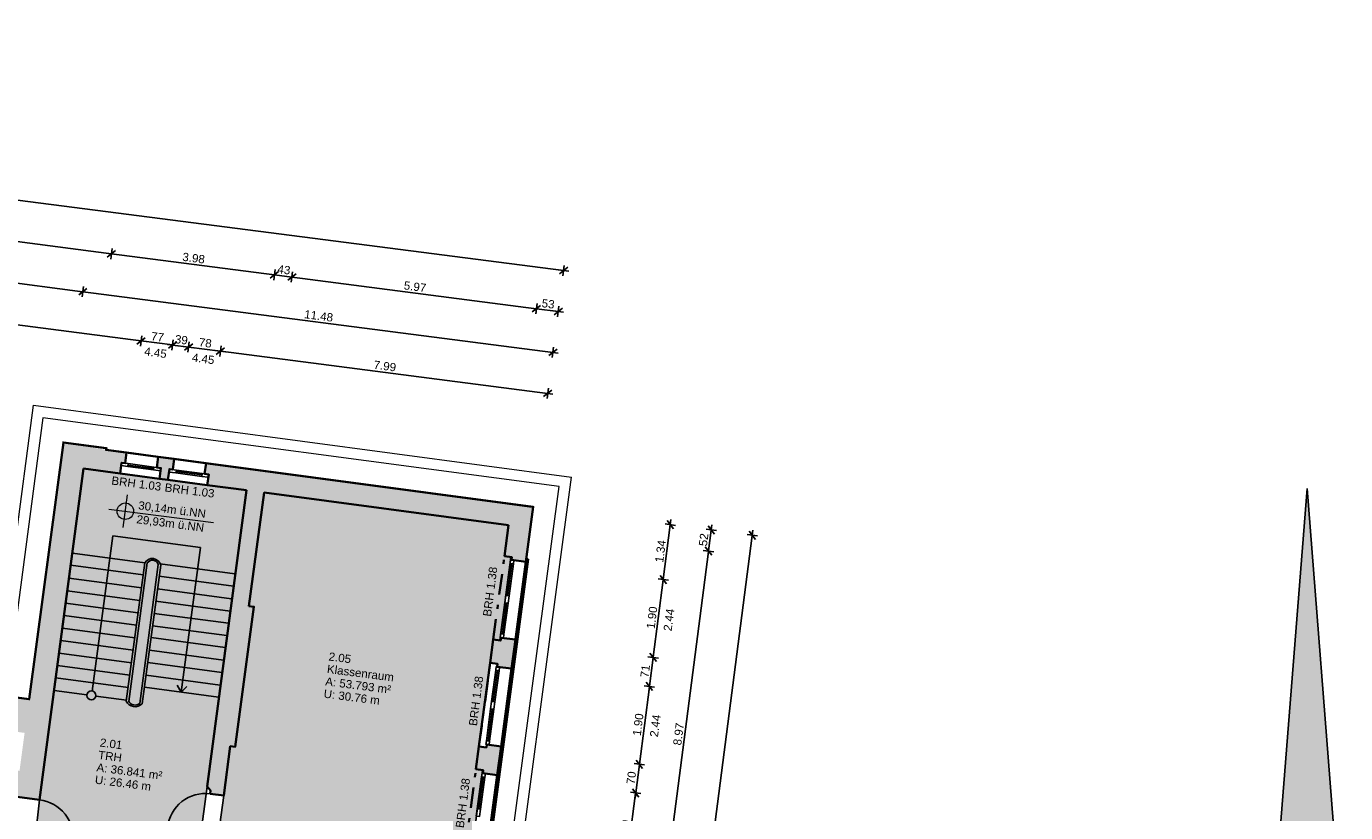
# Model space of a CAD drawing. Header units: metres. Extents: x 344110.3 to 344188.7, y 5709484.5 to 5709544.9.
# Tile 14 of 14: x 344153.2 to 344185.2, y 5709525.9 to 5709544.9. Entities that reach past the tile are written whole.
import ezdxf
from ezdxf.enums import TextEntityAlignment as Align

# ---------------------------------------------------------------- set-up
doc = ezdxf.new("R2010")
doc.units = ezdxf.units.M
doc.linetypes.add('AUSGEZOGEN', pattern=[0])
doc.linetypes.add('DASHDOT', pattern=[1, 0.5, -0.25, 0, -0.25])
doc.layers.add('Bemassung', color=7, linetype='Continuous')
doc.layers.add('Polygonflächen', color=7, linetype='Continuous')
doc.layers.add('BGF', color=2, linetype='Continuous', plot=False)
for name, color, linetype, lineweight in [('Dach', 6, 'AUSGEZOGEN', 13), ('Fenster', 7, 'AUSGEZOGEN', 25), ('Geländer', 7, 'Continuous', 25), ('Nordpfeil', 7, 'Continuous', 25), ('Schraffur', 8, 'Continuous', 25), ('Text', 7, 'Continuous', 13), ('Treppe', 7, 'AUSGEZOGEN', 25), ('Türen', 7, 'AUSGEZOGEN', 25), ('Wand', 7, 'AUSGEZOGEN', 35)]:
    doc.layers.add(name, color=color, linetype=linetype, lineweight=lineweight)
doc.styles.get("Standard").update_dxf_attribs({"font": 'arial.ttf'})
doc.dimstyles.new('1', dxfattribs={"dimtxt": 0.2, "dimasz": 0.005, "dimexe": 0.08, "dimexo": 0, "dimgap": 0.05, "dimtad": 3, "dimzin": 3, "dimdsep": 46, "dimtxsty": 'Standard', "dimblk": '1000hands_BEMPFEIL', "dimcen": 1, "dimdle": 0.08, "dimse1": 1, "dimse2": 1, "dimclre": 256, "dimazin": 2, "dimtfac": 1, "dimtix": 1, "dimtmove": 2, "dimatfit": 3, "dimldrblk": '1000hands_BEMPFEIL', "dimfxl": 1, "dimtolj": 1, "dimtzin": 0, "dimarcsym": 0})
doc.dimstyles.new('Copy of 1', dxfattribs={"dimtxt": 0.2, "dimasz": 0.005, "dimexe": 0.08, "dimexo": 0, "dimgap": 0.05, "dimtad": 3, "dimdec": 0, "dimlfac": 100, "dimzin": 3, "dimdsep": 46, "dimtxsty": 'Standard', "dimblk": '1000hands_BEMPFEIL', "dimcen": 1, "dimdle": 0.08, "dimse1": 1, "dimse2": 1, "dimclre": 256, "dimazin": 2, "dimtfac": 1, "dimtdec": 0, "dimtix": 1, "dimtmove": 2, "dimatfit": 3, "dimldrblk": '1000hands_BEMPFEIL', "dimfxl": 1, "dimtolj": 1, "dimtzin": 0, "dimarcsym": 0})

# ---------------------------------------------------------------- blocks, each defined once
blk = doc.blocks.new('1000hands_BEMPFEIL')
at = {"color": 0}
for p, q in [((-25.4, 0), (25.4, 0)), ((-18, -18), (18, 18)), ((0, -25.4), (0, 25.4))]:
    blk.add_line(p, q, dxfattribs=at)
blk = doc.blocks.new('*D3')
at = {"layer": 'Bemassung', "color": 0, "lineweight": -2, "transparency": 16777216}
blk.add_line((344155.977, 5709537.319), (344121.019, 5709541.831), dxfattribs=at)
at = {"layer": 'Defpoints', "color": 0, "transparency": 16777216}
for p in [(344121.014, 5709541.831), (344120.721, 5709539.562, 0.002), (344155.633, 5709534.614, 0.002)]:
    blk.add_point(p, dxfattribs=at)
at = {"layer": 'Bemassung', "color": 0, "lineweight": -2, "transparency": 16777216, "xscale": 0.005, "yscale": 0.005, "zscale": 0.005}
for p, rotation in [((344121.014, 5709541.831), 172.6453569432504), ((344155.982, 5709537.318), 352.6453569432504)]:
    blk.add_blockref('1000hands_BEMPFEIL', p, dxfattribs=dict(at, rotation=rotation))
at = {"layer": 'Bemassung', "color": 0, "transparency": 16777216, "insert": (344138.518, 5709539.726), "char_height": 0.2, "attachment_point": 5, "rotation": 352.6454}
blk.add_mtext('\\A1;35.26', dxfattribs=at)
blk = doc.blocks.new('*D17')
at = {"layer": 'Bemassung', "color": 0, "lineweight": -2, "transparency": 16777216}
blk.add_line((344155.987, 5709537.317), (344156.741, 5709537.22), dxfattribs=at)
at = {"layer": 'Defpoints', "color": 0, "transparency": 16777216}
for p in [(344156.746, 5709537.219), (344155.633, 5709534.614, 0.002), (344156.397, 5709534.512, 0.002)]:
    blk.add_point(p, dxfattribs=at)
at = {"layer": 'Bemassung', "color": 0, "lineweight": -2, "transparency": 16777216, "xscale": 0.005, "yscale": 0.005, "zscale": 0.005}
for p, rotation in [((344155.982, 5709537.318), 172.6453569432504), ((344156.746, 5709537.219), 352.6453569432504)]:
    blk.add_blockref('1000hands_BEMPFEIL', p, dxfattribs=dict(at, rotation=rotation))
at = {"layer": 'Bemassung', "color": 0, "transparency": 16777216, "insert": (344156.383, 5709537.417), "char_height": 0.2, "attachment_point": 5, "rotation": 352.6454}
blk.add_mtext('\\A1;77', dxfattribs=at)
blk = doc.blocks.new('*D18')
at = {"layer": 'Bemassung', "color": 0, "lineweight": -2, "transparency": 16777216}
blk.add_line((344156.751, 5709537.219), (344157.128, 5709537.17), dxfattribs=at)
at = {"layer": 'Defpoints', "color": 0, "transparency": 16777216}
for p in [(344157.133, 5709537.169), (344156.397, 5709534.512, 0.002), (344156.783, 5709534.461, 0.002)]:
    blk.add_point(p, dxfattribs=at)
at = {"layer": 'Bemassung', "color": 0, "lineweight": -2, "transparency": 16777216, "xscale": 0.005, "yscale": 0.005, "zscale": 0.005}
for p, rotation in [((344156.746, 5709537.219), 172.6453569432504), ((344157.133, 5709537.169), 352.6453569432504)]:
    blk.add_blockref('1000hands_BEMPFEIL', p, dxfattribs=dict(at, rotation=rotation))
at = {"layer": 'Bemassung', "color": 0, "transparency": 16777216, "insert": (344156.959, 5709537.345), "char_height": 0.2, "attachment_point": 5, "rotation": 352.6454}
blk.add_mtext('\\A1;39', dxfattribs=at)
blk = doc.blocks.new('*D19')
at = {"layer": 'Bemassung', "color": 0, "lineweight": -2, "transparency": 16777216}
blk.add_line((344157.138, 5709537.169), (344157.901, 5709537.07), dxfattribs=at)
at = {"layer": 'Defpoints', "color": 0, "transparency": 16777216}
for p in [(344157.906, 5709537.07), (344156.783, 5709534.461, 0.002), (344157.556, 5709534.357, 0.002)]:
    blk.add_point(p, dxfattribs=at)
at = {"layer": 'Bemassung', "color": 0, "lineweight": -2, "transparency": 16777216, "xscale": 0.005, "yscale": 0.005, "zscale": 0.005}
for p, rotation in [((344157.133, 5709537.169), 172.6453569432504), ((344157.906, 5709537.07), 352.6453569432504)]:
    blk.add_blockref('1000hands_BEMPFEIL', p, dxfattribs=dict(at, rotation=rotation))
at = {"layer": 'Bemassung', "color": 0, "transparency": 16777216, "insert": (344157.539, 5709537.27), "char_height": 0.2, "attachment_point": 5, "rotation": 352.6454}
blk.add_mtext('\\A1;78', dxfattribs=at)
blk = doc.blocks.new('*D20')
at = {"layer": 'Bemassung', "color": 0, "lineweight": -2, "transparency": 16777216}
blk.add_line((344157.911, 5709537.069), (344165.825, 5709536.047), dxfattribs=at)
at = {"layer": 'Defpoints', "color": 0, "transparency": 16777216}
for p in [(344165.83, 5709536.047), (344157.556, 5709534.357, 0.002), (344165.476, 5709533.299, 0.002)]:
    blk.add_point(p, dxfattribs=at)
at = {"layer": 'Bemassung', "color": 0, "lineweight": -2, "transparency": 16777216, "xscale": 0.005, "yscale": 0.005, "zscale": 0.005}
for p, rotation in [((344157.906, 5709537.07), 172.6453569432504), ((344165.83, 5709536.047), 352.6453569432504)]:
    blk.add_blockref('1000hands_BEMPFEIL', p, dxfattribs=dict(at, rotation=rotation))
at = {"layer": 'Bemassung', "color": 0, "transparency": 16777216, "insert": (344161.888, 5709536.709), "char_height": 0.2, "attachment_point": 5, "rotation": 352.6454}
blk.add_mtext('\\A1;7.99', dxfattribs=at)
blk = doc.blocks.new('*D21')
at = {"layer": 'Bemassung', "color": 0, "lineweight": -2, "transparency": 16777216}
blk.add_line((344133.524, 5709541.225), (344154.568, 5709538.509), dxfattribs=at)
at = {"layer": 'Defpoints', "color": 0, "transparency": 16777216}
for p in [(344154.573, 5709538.508), (344133.091, 5709537.909, 0.002), (344154.102, 5709534.859, 0.002)]:
    blk.add_point(p, dxfattribs=at)
at = {"layer": 'Bemassung', "color": 0, "lineweight": -2, "transparency": 16777216, "xscale": 0.005, "yscale": 0.005, "zscale": 0.005}
for p, rotation in [((344133.519, 5709541.226), 172.6453569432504), ((344154.573, 5709538.508), 352.6453569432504)]:
    blk.add_blockref('1000hands_BEMPFEIL', p, dxfattribs=dict(at, rotation=rotation))
at = {"layer": 'Bemassung', "color": 0, "transparency": 16777216, "insert": (344144.066, 5709540.018), "char_height": 0.2, "attachment_point": 5, "rotation": 352.6454}
blk.add_mtext('\\A1;21.23', dxfattribs=at)
blk = doc.blocks.new('*D22')
at = {"layer": 'Bemassung', "color": 0, "lineweight": -2, "transparency": 16777216}
blk.add_line((344154.578, 5709538.507), (344165.954, 5709537.039), dxfattribs=at)
at = {"layer": 'Defpoints', "color": 0, "transparency": 16777216}
for p in [(344165.958, 5709537.039), (344154.102, 5709534.859, 0.002), (344165.476, 5709533.299, 0.002)]:
    blk.add_point(p, dxfattribs=at)
at = {"layer": 'Bemassung', "color": 0, "lineweight": -2, "transparency": 16777216, "xscale": 0.005, "yscale": 0.005, "zscale": 0.005}
for p, rotation in [((344154.573, 5709538.508), 172.6453569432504), ((344165.958, 5709537.039), 352.6453569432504)]:
    blk.add_blockref('1000hands_BEMPFEIL', p, dxfattribs=dict(at, rotation=rotation))
at = {"layer": 'Bemassung', "color": 0, "transparency": 16777216, "insert": (344160.285, 5709537.924), "char_height": 0.2, "attachment_point": 5, "rotation": 352.6454}
blk.add_mtext('\\A1;11.48', dxfattribs=at)
blk = doc.blocks.new('*D24')
at = {"layer": 'Bemassung', "color": 0, "lineweight": -2, "transparency": 16777216}
blk.add_line((344132.676, 5709542.343), (344155.259, 5709539.428), dxfattribs=at)
at = {"layer": 'Defpoints', "color": 0, "transparency": 16777216}
for p in [(344155.264, 5709539.427), (344131.983, 5709537.015, 0.002), (344154.593, 5709534.229, 0.002)]:
    blk.add_point(p, dxfattribs=at)
at = {"layer": 'Bemassung', "color": 0, "lineweight": -2, "transparency": 16777216, "xscale": 0.005, "yscale": 0.005, "zscale": 0.005}
for p, rotation in [((344132.671, 5709542.343), 172.6453569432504), ((344155.264, 5709539.427), 352.6453569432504)]:
    blk.add_blockref('1000hands_BEMPFEIL', p, dxfattribs=dict(at, rotation=rotation))
at = {"layer": 'Bemassung', "color": 0, "transparency": 16777216, "insert": (344143.987, 5709541.036), "char_height": 0.2, "attachment_point": 5, "rotation": 352.6454}
blk.add_mtext('\\A1;22.78', dxfattribs=at)
blk = doc.blocks.new('*D25')
at = {"layer": 'Bemassung', "color": 0, "lineweight": -2, "transparency": 16777216}
blk.add_line((344155.269, 5709539.427), (344159.206, 5709538.918), dxfattribs=at)
at = {"layer": 'Defpoints', "color": 0, "transparency": 16777216}
for p in [(344159.211, 5709538.918), (344154.593, 5709534.229, 0.002), (344158.538, 5709533.702, 0.002)]:
    blk.add_point(p, dxfattribs=at)
at = {"layer": 'Bemassung', "color": 0, "lineweight": -2, "transparency": 16777216, "xscale": 0.005, "yscale": 0.005, "zscale": 0.005}
for p, rotation in [((344155.264, 5709539.427), 172.6453569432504), ((344159.211, 5709538.918), 352.6453569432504)]:
    blk.add_blockref('1000hands_BEMPFEIL', p, dxfattribs=dict(at, rotation=rotation))
at = {"layer": 'Bemassung', "color": 0, "transparency": 16777216, "insert": (344157.257, 5709539.323), "char_height": 0.2, "attachment_point": 5, "rotation": 352.6454}
blk.add_mtext('\\A1;3.98', dxfattribs=at)
blk = doc.blocks.new('*D26')
at = {"layer": 'Bemassung', "color": 0, "lineweight": -2, "transparency": 16777216}
blk.add_line((344159.216, 5709538.917), (344159.633, 5709538.863), dxfattribs=at)
at = {"layer": 'Defpoints', "color": 0, "transparency": 16777216}
for p in [(344159.638, 5709538.863), (344158.538, 5709533.702, 0.002), (344158.964, 5709533.645, 0.002)]:
    blk.add_point(p, dxfattribs=at)
at = {"layer": 'Bemassung', "color": 0, "lineweight": -2, "transparency": 16777216, "xscale": 0.005, "yscale": 0.005, "zscale": 0.005}
for p, rotation in [((344159.211, 5709538.918), 172.6453569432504), ((344159.638, 5709538.863), 352.6453569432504)]:
    blk.add_blockref('1000hands_BEMPFEIL', p, dxfattribs=dict(at, rotation=rotation))
at = {"layer": 'Bemassung', "color": 0, "transparency": 16777216, "insert": (344159.444, 5709539.041), "char_height": 0.2, "attachment_point": 5, "rotation": 352.6454}
blk.add_mtext('\\A1;43', dxfattribs=at)
blk = doc.blocks.new('*D27')
at = {"layer": 'Bemassung', "color": 0, "lineweight": -2, "transparency": 16777216}
blk.add_line((344159.643, 5709538.862), (344165.554, 5709538.099), dxfattribs=at)
at = {"layer": 'Defpoints', "color": 0, "transparency": 16777216}
for p in [(344165.559, 5709538.098), (344158.964, 5709533.645, 0.002), (344164.882, 5709532.854, 0.002)]:
    blk.add_point(p, dxfattribs=at)
at = {"layer": 'Bemassung', "color": 0, "lineweight": -2, "transparency": 16777216, "xscale": 0.005, "yscale": 0.005, "zscale": 0.005}
for p, rotation in [((344159.638, 5709538.863), 172.6453569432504), ((344165.559, 5709538.098), 352.6453569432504)]:
    blk.add_blockref('1000hands_BEMPFEIL', p, dxfattribs=dict(at, rotation=rotation))
at = {"layer": 'Bemassung', "color": 0, "transparency": 16777216, "insert": (344162.618, 5709538.631), "char_height": 0.2, "attachment_point": 5, "rotation": 352.6454}
blk.add_mtext('\\A1;5.97', dxfattribs=at)
blk = doc.blocks.new('*D28')
at = {"layer": 'Bemassung', "color": 0, "lineweight": -2, "transparency": 16777216}
blk.add_line((344165.563, 5709538.098), (344166.082, 5709538.031), dxfattribs=at)
at = {"layer": 'Defpoints', "color": 0, "transparency": 16777216}
for p in [(344166.086, 5709538.03), (344165.476, 5709533.299, 0.002), (344164.882, 5709532.854, 0.002)]:
    blk.add_point(p, dxfattribs=at)
at = {"layer": 'Bemassung', "color": 0, "lineweight": -2, "transparency": 16777216, "xscale": 0.005, "yscale": 0.005, "zscale": 0.005}
for p, rotation in [((344165.559, 5709538.098), 172.6453569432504), ((344166.086, 5709538.03), 352.6453569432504)]:
    blk.add_blockref('1000hands_BEMPFEIL', p, dxfattribs=dict(at, rotation=rotation))
at = {"layer": 'Bemassung', "color": 0, "transparency": 16777216, "insert": (344165.842, 5709538.215), "char_height": 0.2, "attachment_point": 5, "rotation": 352.6454}
blk.add_mtext('\\A1;53', dxfattribs=at)
blk = doc.blocks.new('*D6')
at = {"layer": 'Bemassung', "color": 0, "lineweight": -2, "transparency": 16777216}
blk.add_line((344121.403, 5709544.806), (344166.21, 5709539.023), dxfattribs=at)
at = {"layer": 'Defpoints', "color": 0, "transparency": 16777216}
for p in [(344120.721, 5709539.562, 0.002), (344166.214, 5709539.022), (344165.476, 5709533.299, 0.002)]:
    blk.add_point(p, dxfattribs=at)
at = {"layer": 'Bemassung', "color": 0, "lineweight": -2, "transparency": 16777216, "xscale": 0.005, "yscale": 0.005, "zscale": 0.005}
for p, rotation in [((344121.398, 5709544.807), 172.6453569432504), ((344166.214, 5709539.022), 352.6453569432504)]:
    blk.add_blockref('1000hands_BEMPFEIL', p, dxfattribs=dict(at, rotation=rotation))
at = {"layer": 'Bemassung', "color": 0, "transparency": 16777216, "insert": (344143.826, 5709542.065), "char_height": 0.2, "attachment_point": 5, "rotation": 352.6454}
blk.add_mtext('\\A1;45.19', dxfattribs=at)
blk = doc.blocks.new('*D43')
at = {"layer": 'Bemassung', "color": 0, "lineweight": -2, "transparency": 16777216}
blk.add_line((344167.719, 5709524.495), (344167.96, 5709526.369), dxfattribs=at)
at = {"layer": 'Defpoints', "color": 0, "transparency": 16777216}
for p in [(344164.608, 5709526.807, 0.002), (344167.961, 5709526.374), (344164.357, 5709524.924, 0.002)]:
    blk.add_point(p, dxfattribs=at)
at = {"layer": 'Bemassung', "color": 0, "lineweight": -2, "transparency": 16777216, "xscale": 0.005, "yscale": 0.005, "zscale": 0.005}
for p, rotation in [((344167.961, 5709526.374), 82.6453569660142), ((344167.718, 5709524.49), 262.6453569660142)]:
    blk.add_blockref('1000hands_BEMPFEIL', p, dxfattribs=dict(at, rotation=rotation))
at = {"layer": 'Bemassung', "color": 0, "transparency": 16777216, "insert": (344167.689, 5709525.451), "char_height": 0.2, "attachment_point": 5, "rotation": 82.6454}
blk.add_mtext('\\A1;1.90', dxfattribs=at)
blk = doc.blocks.new('*D44')
at = {"layer": 'Bemassung', "color": 0, "lineweight": -2, "transparency": 16777216}
blk.add_line((344167.962, 5709526.379), (344168.05, 5709527.063), dxfattribs=at)
at = {"layer": 'Defpoints', "color": 0, "transparency": 16777216}
for p in [(344164.701, 5709527.501, 0.002), (344168.051, 5709527.068), (344164.608, 5709526.807, 0.002)]:
    blk.add_point(p, dxfattribs=at)
at = {"layer": 'Bemassung', "color": 0, "lineweight": -2, "transparency": 16777216, "xscale": 0.005, "yscale": 0.005, "zscale": 0.005}
for p, rotation in [((344168.051, 5709527.068), 82.6453569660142), ((344167.961, 5709526.374), 262.6453569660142)]:
    blk.add_blockref('1000hands_BEMPFEIL', p, dxfattribs=dict(at, rotation=rotation))
at = {"layer": 'Bemassung', "color": 0, "transparency": 16777216, "insert": (344167.855, 5709526.741), "char_height": 0.2, "attachment_point": 5, "rotation": 82.6454}
blk.add_mtext('\\A1;70', dxfattribs=at)
blk = doc.blocks.new('*D45')
at = {"layer": 'Bemassung', "color": 0, "lineweight": -2, "transparency": 16777216}
blk.add_line((344168.051, 5709527.073), (344168.293, 5709528.948), dxfattribs=at)
at = {"layer": 'Defpoints', "color": 0, "transparency": 16777216}
for p in [(344164.953, 5709529.384, 0.002), (344168.294, 5709528.953), (344164.701, 5709527.501, 0.002)]:
    blk.add_point(p, dxfattribs=at)
at = {"layer": 'Bemassung', "color": 0, "lineweight": -2, "transparency": 16777216, "xscale": 0.005, "yscale": 0.005, "zscale": 0.005}
for p, rotation in [((344168.294, 5709528.953), 82.6453569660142), ((344168.051, 5709527.068), 262.6453569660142)]:
    blk.add_blockref('1000hands_BEMPFEIL', p, dxfattribs=dict(at, rotation=rotation))
at = {"layer": 'Bemassung', "color": 0, "transparency": 16777216, "insert": (344168.021, 5709528.03), "char_height": 0.2, "attachment_point": 5, "rotation": 82.6454}
blk.add_mtext('\\A1;1.90', dxfattribs=at)
blk = doc.blocks.new('*D46')
at = {"layer": 'Bemassung', "color": 0, "lineweight": -2, "transparency": 16777216}
blk.add_line((344168.295, 5709528.958), (344168.384, 5709529.652), dxfattribs=at)
at = {"layer": 'Defpoints', "color": 0, "transparency": 16777216}
for p in [(344165.047, 5709530.088, 0.002), (344168.385, 5709529.657), (344164.953, 5709529.384, 0.002)]:
    blk.add_point(p, dxfattribs=at)
at = {"layer": 'Bemassung', "color": 0, "lineweight": -2, "transparency": 16777216, "xscale": 0.005, "yscale": 0.005, "zscale": 0.005}
for p, rotation in [((344168.385, 5709529.657), 82.6453569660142), ((344168.294, 5709528.953), 262.6453569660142)]:
    blk.add_blockref('1000hands_BEMPFEIL', p, dxfattribs=dict(at, rotation=rotation))
at = {"layer": 'Bemassung', "color": 0, "transparency": 16777216, "insert": (344168.19, 5709529.324), "char_height": 0.2, "attachment_point": 5, "rotation": 82.6454}
blk.add_mtext('\\A1;71', dxfattribs=at)
blk = doc.blocks.new('*D47')
at = {"layer": 'Bemassung', "color": 0, "lineweight": -2, "transparency": 16777216}
blk.add_line((344168.385, 5709529.662), (344168.627, 5709531.536), dxfattribs=at)
at = {"layer": 'Defpoints', "color": 0, "transparency": 16777216}
for p in [(344165.298, 5709531.971, 0.002), (344168.628, 5709531.541), (344165.047, 5709530.088, 0.002)]:
    blk.add_point(p, dxfattribs=at)
at = {"layer": 'Bemassung', "color": 0, "lineweight": -2, "transparency": 16777216, "xscale": 0.005, "yscale": 0.005, "zscale": 0.005}
for p, rotation in [((344168.628, 5709531.541), 82.6453569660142), ((344168.385, 5709529.657), 262.6453569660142)]:
    blk.add_blockref('1000hands_BEMPFEIL', p, dxfattribs=dict(at, rotation=rotation))
at = {"layer": 'Bemassung', "color": 0, "transparency": 16777216, "insert": (344168.356, 5709530.619), "char_height": 0.2, "attachment_point": 5, "rotation": 82.6454}
blk.add_mtext('\\A1;1.90', dxfattribs=at)
blk = doc.blocks.new('*D48')
at = {"layer": 'Bemassung', "color": 0, "lineweight": -2, "transparency": 16777216}
blk.add_line((344168.629, 5709531.546), (344168.799, 5709532.865), dxfattribs=at)
at = {"layer": 'Defpoints', "color": 0, "transparency": 16777216}
for p in [(344165.476, 5709533.299, 0.002), (344168.8, 5709532.87), (344165.298, 5709531.971, 0.002)]:
    blk.add_point(p, dxfattribs=at)
at = {"layer": 'Bemassung', "color": 0, "lineweight": -2, "transparency": 16777216, "xscale": 0.005, "yscale": 0.005, "zscale": 0.005}
for p, rotation in [((344168.8, 5709532.87), 82.6453569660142), ((344168.628, 5709531.541), 262.6453569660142)]:
    blk.add_blockref('1000hands_BEMPFEIL', p, dxfattribs=dict(at, rotation=rotation))
at = {"layer": 'Bemassung', "color": 0, "transparency": 16777216, "insert": (344168.563, 5709532.225), "char_height": 0.2, "attachment_point": 5, "rotation": 82.6454}
blk.add_mtext('\\A1;1.34', dxfattribs=at)
blk = doc.blocks.new('*D51')
at = {"layer": 'Bemassung', "color": 0, "lineweight": -2, "transparency": 16777216}
blk.add_line((344168.578, 5709523.338), (344169.724, 5709532.224), dxfattribs=at)
at = {"layer": 'Defpoints', "color": 0, "transparency": 16777216}
for p in [(344164.882, 5709532.854, 0.002), (344169.725, 5709532.229), (344163.694, 5709523.963, 0.002)]:
    blk.add_point(p, dxfattribs=at)
at = {"layer": 'Bemassung', "color": 0, "lineweight": -2, "transparency": 16777216, "xscale": 0.005, "yscale": 0.005, "zscale": 0.005}
for p, rotation in [((344169.725, 5709532.229), 82.6453569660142), ((344168.577, 5709523.333), 262.6453569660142)]:
    blk.add_blockref('1000hands_BEMPFEIL', p, dxfattribs=dict(at, rotation=rotation))
at = {"layer": 'Bemassung', "color": 0, "transparency": 16777216, "insert": (344169, 5709527.8), "char_height": 0.2, "attachment_point": 5, "rotation": 82.6454}
blk.add_mtext('\\A1;8.97', dxfattribs=at)
blk = doc.blocks.new('*D52')
at = {"layer": 'Bemassung', "color": 0, "lineweight": -2, "transparency": 16777216}
blk.add_line((344169.726, 5709532.234), (344169.791, 5709532.737), dxfattribs=at)
at = {"layer": 'Defpoints', "color": 0, "transparency": 16777216}
for p in [(344165.476, 5709533.299, 0.002), (344164.882, 5709532.854, 0.002), (344169.791, 5709532.742)]:
    blk.add_point(p, dxfattribs=at)
at = {"layer": 'Bemassung', "color": 0, "lineweight": -2, "transparency": 16777216, "xscale": 0.005, "yscale": 0.005, "zscale": 0.005}
for p, rotation in [((344169.791, 5709532.742), 82.6453569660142), ((344169.725, 5709532.229), 262.6453569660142)]:
    blk.add_blockref('1000hands_BEMPFEIL', p, dxfattribs=dict(at, rotation=rotation))
at = {"layer": 'Bemassung', "color": 0, "transparency": 16777216, "insert": (344169.607, 5709532.505), "char_height": 0.2, "attachment_point": 5, "rotation": 82.6454}
blk.add_mtext('\\A1;52', dxfattribs=at)
blk = doc.blocks.new('*D13')
at = {"layer": 'Bemassung', "color": 0, "lineweight": -2, "transparency": 16777216}
blk.add_line((344167.694, 5709508.678), (344170.782, 5709532.609), dxfattribs=at)
at = {"layer": 'Defpoints', "color": 0, "transparency": 16777216}
for p in [(344165.476, 5709533.299, 0.002), (344170.783, 5709532.614), (344162.279, 5709509.372, 0.002)]:
    blk.add_point(p, dxfattribs=at)
at = {"layer": 'Bemassung', "color": 0, "lineweight": -2, "transparency": 16777216, "xscale": 0.005, "yscale": 0.005, "zscale": 0.005}
for p, rotation in [((344170.783, 5709532.614), 82.6453569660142), ((344167.693, 5709508.673), 262.6453569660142)]:
    blk.add_blockref('1000hands_BEMPFEIL', p, dxfattribs=dict(at, rotation=rotation))
at = {"layer": 'Bemassung', "color": 0, "transparency": 16777216, "insert": (344169.089, 5709520.663), "char_height": 0.2, "attachment_point": 5, "rotation": 82.6454}
blk.add_mtext('\\A1;24.14', dxfattribs=at)

msp = doc.modelspace()

# ---------------------------------------------------------------- hatches: boundary and pattern name
at = {"layer": 'Nordpfeil', "linetype": 'AUSGEZOGEN', "true_color": 0x000000, "transparency": 33554687}
msp.add_hatch(color=18, dxfattribs=at).paths.add_polyline_path([(344184.218, 5709533.742), (344183.284, 5709521.818), (344183.607, 5709521.818), (344185.132, 5709519.447), (344185.132, 5709521.831), (344185.152, 5709521.832)])
at = {"layer": 'Polygonflächen'}
h = msp.add_hatch(color=254, dxfattribs=at)
h.dxf.hatch_style = 1
h.paths.add_polyline_path([(344158.538, 5709533.702), (344157.586, 5709533.829), (344156.635, 5709533.956), (344156.43, 5709533.983), (344155.479, 5709534.11), (344154.593, 5709534.229), (344153.522, 5709526.21), (344153.417, 5709525.276), (344153.386, 5709525.048), (344154.616, 5709524.884), (344156.102, 5709524.685), (344157.312, 5709524.523), (344157.411, 5709525.267), (344157.58, 5709526.535)])
h = msp.add_hatch(color=134, dxfattribs=at)
h.dxf.hatch_style = 1
h.paths.add_polyline_path([(344164.242, 5709526.856), (344164.251, 5709526.925), (344164.092, 5709526.947), (344164.166, 5709527.502), (344164.437, 5709529.524), (344164.512, 5709530.089), (344164.671, 5709530.067), (344164.68, 5709530.137), (344164.932, 5709532.02), (344164.941, 5709532.089), (344164.782, 5709532.111), (344164.882, 5709532.854), (344158.964, 5709533.645), (344158.597, 5709530.899), (344158.716, 5709530.883), (344158.263, 5709527.493), (344158.144, 5709527.509), (344157.984, 5709526.31), (344157.86, 5709525.378), (344157.776, 5709524.754), (344162.216, 5709524.161), (344163.157, 5709524.035), (344163.694, 5709523.963), (344163.822, 5709524.924), (344163.981, 5709524.903), (344163.99, 5709524.973)])
at = {"layer": 'Schraffur'}
h = msp.add_hatch(color=256, dxfattribs=at)
h.dxf.hatch_style = 1
h.paths.add_polyline_path([(344133.091, 5709537.909), (344120.721, 5709539.562), (344118.055, 5709519.613), (344130.425, 5709517.96), (344130.775, 5709520.577), (344151.868, 5709517.758), (344151.725, 5709516.694), (344152.062, 5709516.649), (344152.072, 5709516.719), (344152.3, 5709516.688), (344152.31, 5709516.766), (344152.421, 5709516.751), (344152.479, 5709517.183), (344152.368, 5709517.198), (344152.779, 5709520.276), (344152.898, 5709520.26), (344152.951, 5709520.657), (344152.673, 5709520.694), (344153.206, 5709524.682), (344154.567, 5709524.518), (344154.616, 5709524.884), (344153.386, 5709525.048), (344153.417, 5709525.276), (344152.614, 5709525.383), (344151.88, 5709519.891), (344148.421, 5709520.353), (344148.805, 5709523.229), (344148.726, 5709523.239), (344148.33, 5709520.275), (344150.076, 5709520.042), (344150.714, 5709519.957), (344151.868, 5709519.803), (344151.695, 5709518.504), (344140.038, 5709520.062), (344140.62, 5709524.413), (344140.253, 5709524.462), (344139.7, 5709520.319), (344130.004, 5709521.614), (344129.658, 5709519.022), (344119.113, 5709520.431), (344121.527, 5709538.494), (344131.983, 5709537.015), (344131.12, 5709530.555), (344140.899, 5709529.295), (344140.554, 5709526.712), (344139.929, 5709526.795), (344139.886, 5709526.474), (344139.527, 5709526.522), (344139.465, 5709526.06), (344139.825, 5709526.012), (344139.796, 5709525.794), (344140.42, 5709525.711), (344140.379, 5709525.404), (344140.746, 5709525.355), (344141.288, 5709529.415), (344149.406, 5709528.331), (344149.056, 5709525.707), (344148.838, 5709524.082), (344148.918, 5709524.071), (344149.135, 5709525.697), (344149.485, 5709528.32), (344153.163, 5709527.829), (344153.04, 5709526.91), (344152.822, 5709526.939), (344152.739, 5709526.315), (344153.522, 5709526.21), (344154.593, 5709534.229), (344155.479, 5709534.11), (344155.513, 5709534.368), (344155.599, 5709534.357), (344155.633, 5709534.614), (344155.138, 5709534.681), (344154.102, 5709534.859), (344153.272, 5709528.645), (344132.229, 5709531.456)])
h = msp.add_hatch(color=256, dxfattribs=at)
h.dxf.hatch_style = 1
h.paths.add_polyline_path([(344156.783, 5709534.461), (344156.397, 5709534.512), (344156.362, 5709534.255), (344156.465, 5709534.241), (344156.43, 5709533.983), (344156.635, 5709533.956), (344156.669, 5709534.214), (344156.749, 5709534.203)])
h = msp.add_hatch(color=256, dxfattribs=at)
h.dxf.hatch_style = 1
h.paths.add_polyline_path([(344165.476, 5709533.299), (344157.556, 5709534.357), (344157.522, 5709534.1), (344157.621, 5709534.087), (344157.586, 5709533.829), (344158.538, 5709533.702), (344157.58, 5709526.535), (344157.668, 5709526.433), (344157.657, 5709526.354), (344157.984, 5709526.31), (344158.144, 5709527.509), (344158.263, 5709527.493), (344158.716, 5709530.883), (344158.597, 5709530.899), (344158.964, 5709533.645), (344164.882, 5709532.854), (344164.782, 5709532.111), (344164.961, 5709532.087), (344164.951, 5709532.017), (344165.298, 5709531.971)])
h = msp.add_hatch(color=256, dxfattribs=at)
h.dxf.hatch_style = 1
h.paths.add_polyline_path([(344165.047, 5709530.088), (344164.7, 5709530.134), (344164.691, 5709530.065), (344164.512, 5709530.089), (344164.437, 5709529.524), (344164.615, 5709529.5), (344164.606, 5709529.43), (344164.953, 5709529.384)])
h = msp.add_hatch(color=256, dxfattribs=at)
h.dxf.hatch_style = 1
h.paths.add_polyline_path([(344164.701, 5709527.501), (344164.354, 5709527.547), (344164.345, 5709527.478), (344164.166, 5709527.502), (344164.092, 5709526.947), (344164.271, 5709526.923), (344164.261, 5709526.853), (344164.608, 5709526.807)])

# ---------------------------------------------------------------- linework, layer by layer
at = {"layer": 'BGF', "const_width": 0.05, "elevation": 0.002}
msp.add_lwpolyline([(344164.357, 5709524.924), (344164.608, 5709526.807), (344164.701, 5709527.501), (344164.953, 5709529.384), (344165.047, 5709530.088), (344165.298, 5709531.971), (344165.476, 5709533.299), (344157.556, 5709534.357), (344156.783, 5709534.461), (344156.397, 5709534.512), (344155.633, 5709534.614), (344155.138, 5709534.681), (344155.143, 5709534.72), (344154.102, 5709534.859), (344153.272, 5709528.645), (344132.229, 5709531.456)], dxfattribs=at)
at = {"layer": 'Dach', "elevation": 0.002}
for points in [[(344152.448, 5709528.755), (344153.376, 5709535.764)], [(344153.376, 5709535.764), (344166.41, 5709534.022)], [(344151.275, 5709517.837), (344150.302, 5709510.488), (344162.77, 5709508.822), (344166.106, 5709533.79), (344153.608, 5709535.46), (344152.716, 5709528.719)], [(344163.002, 5709508.519), (344166.41, 5709534.022)]]:
    msp.add_lwpolyline(points, dxfattribs=at)
at = {"layer": 'Fenster', "elevation": 0.002}
for points in [[(344155.513, 5709534.368), (344155.672, 5709534.347), (344155.663, 5709534.278), (344155.504, 5709534.299)], [(344156.465, 5709534.241), (344156.296, 5709534.264), (344156.287, 5709534.194), (344156.456, 5709534.172)], [(344156.669, 5709534.214), (344156.838, 5709534.191), (344156.829, 5709534.122), (344156.66, 5709534.144)], [(344157.621, 5709534.087), (344157.462, 5709534.108), (344157.453, 5709534.038), (344157.612, 5709534.017)], [(344165.011, 5709532.009), (344164.932, 5709532.02), (344164.92, 5709531.931), (344164.999, 5709531.92)], [(344164.896, 5709531.147), (344164.816, 5709531.158), (344164.793, 5709530.979), (344164.872, 5709530.969)], [(344164.759, 5709530.126), (344164.68, 5709530.137), (344164.692, 5709530.226), (344164.771, 5709530.215)], [(344164.665, 5709529.422), (344164.586, 5709529.433), (344164.574, 5709529.344), (344164.653, 5709529.333)], [(344164.529, 5709528.402), (344164.449, 5709528.412), (344164.473, 5709528.591), (344164.553, 5709528.58)], [(344164.414, 5709527.539), (344164.334, 5709527.55), (344164.346, 5709527.639), (344164.425, 5709527.628)], [(344164.321, 5709526.845), (344164.242, 5709526.856), (344164.23, 5709526.767), (344164.309, 5709526.756)], [(344164.206, 5709525.983), (344164.126, 5709525.994), (344164.102, 5709525.815), (344164.182, 5709525.805)]]:
    msp.add_lwpolyline(points, close=True, dxfattribs=at)
for points in [[(344155.663, 5709534.278), (344156.287, 5709534.194)], [(344155.667, 5709534.312), (344156.292, 5709534.229)], [(344155.672, 5709534.347), (344156.296, 5709534.264)], [(344157.453, 5709534.038), (344156.829, 5709534.122)], [(344157.458, 5709534.073), (344156.833, 5709534.156)], [(344157.462, 5709534.108), (344156.838, 5709534.191)], [(344164.92, 5709531.931), (344164.816, 5709531.158)], [(344164.959, 5709531.926), (344164.856, 5709531.152)], [(344164.999, 5709531.92), (344164.896, 5709531.147)], [(344164.692, 5709530.226), (344164.793, 5709530.979)], [(344164.732, 5709530.221), (344164.832, 5709530.974)], [(344164.771, 5709530.215), (344164.872, 5709530.969)], [(344164.574, 5709529.344), (344164.473, 5709528.591)], [(344164.614, 5709529.339), (344164.513, 5709528.585)], [(344164.653, 5709529.333), (344164.553, 5709528.58)], [(344164.346, 5709527.639), (344164.449, 5709528.412)], [(344164.386, 5709527.634), (344164.489, 5709528.407)], [(344164.425, 5709527.628), (344164.529, 5709528.402)], [(344164.23, 5709526.767), (344164.126, 5709525.994)], [(344164.269, 5709526.761), (344164.166, 5709525.988)], [(344164.309, 5709526.756), (344164.206, 5709525.983)]]:
    msp.add_lwpolyline(points, dxfattribs=at)
at = {"layer": 'Geländer', "elevation": 0.002}
for points in [[(344156.073, 5709531.943), (344155.626, 5709528.598)], [(344156.134, 5709531.942), (344155.686, 5709528.589)], [(344156.401, 5709531.906), (344155.952, 5709528.541)], [(344156.46, 5709531.891), (344156.011, 5709528.531)]]:
    msp.add_lwpolyline(points, dxfattribs=at)
for points in [[(344156.46, 5709531.891, 0.678425), (344156.073, 5709531.943)], [(344156.401, 5709531.906, 0.628119), (344156.134, 5709531.942, 0.628119)], [(344156.011, 5709528.531, -0.507551), (344155.626, 5709528.598)], [(344155.952, 5709528.541, -0.445529), (344155.686, 5709528.589, -0.445529)]]:
    msp.add_lwpolyline(points, format="xyb", dxfattribs=at)
at = {"layer": 'Nordpfeil', "linetype": 'AUSGEZOGEN', "transparency": 33554687}
for q in [(344183.284, 5709521.818), (344185.153, 5709521.818)]:
    msp.add_line((344184.218, 5709533.742), q, dxfattribs=at)
at = {"layer": 'Polygonflächen', "elevation": 0.002}
for points in [[(344158.538, 5709533.702), (344157.58, 5709526.535), (344157.411, 5709525.267), (344157.312, 5709524.523), (344156.102, 5709524.685), (344154.616, 5709524.884), (344153.386, 5709525.048), (344153.417, 5709525.276), (344153.522, 5709526.21), (344154.593, 5709534.229), (344155.479, 5709534.11), (344156.43, 5709533.983), (344156.635, 5709533.956), (344157.586, 5709533.829), (344158.538, 5709533.702)], [(344157.86, 5709525.378), (344157.984, 5709526.31), (344158.144, 5709527.509), (344158.263, 5709527.493), (344158.716, 5709530.883), (344158.597, 5709530.899), (344158.964, 5709533.645), (344164.882, 5709532.854)], [(344164.882, 5709532.854), (344164.782, 5709532.111), (344164.941, 5709532.089), (344164.932, 5709532.02), (344164.68, 5709530.137), (344164.671, 5709530.067), (344164.512, 5709530.089), (344164.437, 5709529.524), (344164.166, 5709527.502), (344164.092, 5709526.947), (344164.251, 5709526.925), (344164.242, 5709526.856), (344163.99, 5709524.973)]]:
    msp.add_lwpolyline(points, dxfattribs=at)
at = {"layer": 'Text', "color": 0}
for p, q in [((344155.551, 5709532.799), (344155.653, 5709533.593)), ((344155.206, 5709533.247), (344157.735, 5709532.921))]:
    msp.add_line(p, q, dxfattribs=at)
msp.add_circle((344155.602, 5709533.196), 0.2, dxfattribs=at)
at = {"layer": 'Treppe', "elevation": 0.002}
for points in [[(344155.145, 5709531.451), (344155.299, 5709532.601)], [(344157.425, 5709532.317), (344155.299, 5709532.601)], [(344156.073, 5709531.943), (344154.319, 5709532.177)], [(344156.957, 5709528.818), (344157.425, 5709532.317)], [(344156.035, 5709531.655), (344154.28, 5709531.89)], [(344156.449, 5709531.923), (344158.258, 5709531.681)], [(344155.157, 5709531.45), (344154.238, 5709531.572)], [(344156.424, 5709531.623), (344158.218, 5709531.384)], [(344155.951, 5709531.031), (344154.197, 5709531.265)], [(344154.797, 5709528.843), (344155.144, 5709531.447)], [(344155.993, 5709531.338), (344155.157, 5709531.45)], [(344156.383, 5709531.316), (344158.177, 5709531.076)], [(344155.912, 5709530.733), (344154.157, 5709530.968)], [(344156.343, 5709531.019), (344158.137, 5709530.779)], [(344155.872, 5709530.436), (344154.118, 5709530.67)], [(344156.304, 5709530.721), (344158.098, 5709530.482)], [(344155.831, 5709530.129), (344154.077, 5709530.363)], [(344156.264, 5709530.424), (344158.058, 5709530.184)], [(344155.791, 5709529.831), (344154.037, 5709530.066)], [(344156.225, 5709530.137), (344158.019, 5709529.897)], [(344155.75, 5709529.524), (344153.996, 5709529.759)], [(344156.184, 5709529.829), (344157.978, 5709529.59)], [(344155.71, 5709529.227), (344153.956, 5709529.461)], [(344156.145, 5709529.532), (344157.939, 5709529.292)], [(344155.671, 5709528.929), (344153.916, 5709529.164)], [(344156.104, 5709529.225), (344157.898, 5709528.985)], [(344156.861, 5709528.985), (344156.957, 5709528.818), (344157.093, 5709528.955)], [(344154.674, 5709528.75), (344153.875, 5709528.857)], [(344155.63, 5709528.622), (344154.89, 5709528.721)], [(344156.065, 5709528.937), (344157.859, 5709528.697)]]:
    msp.add_lwpolyline(points, dxfattribs=at)
at = {"layer": 'Treppe'}
msp.add_circle((344154.782, 5709528.735, 0.002), 0.109, dxfattribs=at)
at = {"layer": 'Türen', "elevation": 0.002}
for points in [[(344153.417, 5709525.276), (344154.328, 5709525.174, 0.419358), (344153.522, 5709526.21, 0.414214)], [(344157.533, 5709525.422), (344156.624, 5709525.543, -0.419358), (344157.657, 5709526.354, -0.414214)]]:
    msp.add_lwpolyline(points, format="xyb", dxfattribs=at)
at = {"layer": 'Wand', "elevation": 0.002}
for points in [[(344153.272, 5709528.645), (344154.102, 5709534.859)], [(344155.138, 5709534.681), (344155.143, 5709534.72), (344154.102, 5709534.859)], [(344155.138, 5709534.681), (344155.633, 5709534.614)], [(344155.479, 5709534.11), (344155.513, 5709534.368), (344155.599, 5709534.357), (344155.633, 5709534.614)], [(344155.633, 5709534.614), (344156.397, 5709534.512)], [(344156.43, 5709533.983), (344156.465, 5709534.241), (344156.362, 5709534.255), (344156.397, 5709534.512)], [(344156.397, 5709534.512), (344156.783, 5709534.461)], [(344156.635, 5709533.956), (344156.669, 5709534.214), (344156.749, 5709534.203), (344156.783, 5709534.461)], [(344156.783, 5709534.461), (344157.556, 5709534.357)], [(344153.522, 5709526.21), (344154.593, 5709534.229)], [(344154.593, 5709534.229), (344155.479, 5709534.11)], [(344155.479, 5709534.11), (344156.43, 5709533.983)], [(344157.586, 5709533.829), (344157.621, 5709534.087), (344157.522, 5709534.1), (344157.556, 5709534.357)], [(344157.556, 5709534.357), (344165.476, 5709533.299)], [(344156.43, 5709533.983), (344156.635, 5709533.956)], [(344156.635, 5709533.956), (344157.586, 5709533.829)], [(344157.586, 5709533.829), (344158.538, 5709533.702)], [(344157.58, 5709526.535), (344158.538, 5709533.702)], [(344158.597, 5709530.899), (344158.964, 5709533.645)], [(344158.964, 5709533.645), (344164.882, 5709532.854)], [(344165.298, 5709531.971), (344165.476, 5709533.299)], [(344164.782, 5709532.111), (344164.882, 5709532.854)], [(344164.394, 5709524.828), (344165.357, 5709532.034)], [(344164.782, 5709532.111), (344164.961, 5709532.087), (344164.951, 5709532.017), (344165.298, 5709531.971)], [(344165.047, 5709530.088), (344165.298, 5709531.971)], [(344165.308, 5709532.04), (344165.357, 5709532.034)], [(344132.229, 5709531.456), (344153.272, 5709528.645)], [(344158.144, 5709527.509), (344158.263, 5709527.493), (344158.716, 5709530.883), (344158.597, 5709530.899)], [(344164.437, 5709529.524), (344164.512, 5709530.089)], [(344164.512, 5709530.089), (344164.691, 5709530.065), (344164.7, 5709530.134), (344165.047, 5709530.088)], [(344164.953, 5709529.384), (344165.047, 5709530.088)], [(344164.166, 5709527.502), (344164.437, 5709529.524)], [(344164.437, 5709529.524), (344164.615, 5709529.5), (344164.606, 5709529.43), (344164.953, 5709529.384)], [(344164.701, 5709527.501), (344164.953, 5709529.384)], [(344157.984, 5709526.31), (344158.144, 5709527.509)], [(344164.092, 5709526.947), (344164.166, 5709527.502)], [(344164.166, 5709527.502), (344164.345, 5709527.478), (344164.354, 5709527.547), (344164.701, 5709527.501)], [(344164.608, 5709526.807), (344164.701, 5709527.501)], [(344164.092, 5709526.947), (344164.271, 5709526.923), (344164.261, 5709526.853), (344164.608, 5709526.807)], [(344164.357, 5709524.924), (344164.608, 5709526.807)], [(344157.984, 5709526.31), (344157.657, 5709526.354), (344157.668, 5709526.433), (344157.58, 5709526.535)], [(344153.522, 5709526.21), (344152.739, 5709526.315)]]:
    msp.add_lwpolyline(points, dxfattribs=at)
at = {"layer": 'Wand', "linetype": 'DASHDOT', "elevation": 0.002}
for points in [[(344164.512, 5709530.089), (344164.782, 5709532.111)], [(344164.166, 5709527.502), (344164.437, 5709529.524)], [(344163.822, 5709524.924), (344164.092, 5709526.947)], [(344163.822, 5709524.924), (344164.092, 5709526.947)]]:
    msp.add_lwpolyline(points, dxfattribs=at)

# ---------------------------------------------------------------- texts
at = {"layer": 'Text'}
for s, rotation, p in [('4.45', 352.6454, (344156.334, 5709537.034)), ('4.45', 352.6454, (344157.489, 5709536.885)), ('BRH 1.03', 352.6454, (344155.87, 5709533.865)), ('BRH 1.03', 352.6454, (344157.159, 5709533.699)), ('30,14m ü.NN', 352.6454, (344156.733, 5709533.22)), ('29,93m ü.NN', 352.6454, (344156.69, 5709532.884)), ('BRH 1.38', 82.6454, (344164.436, 5709531.249)), ('2.44', 82.6454, (344168.764, 5709530.566)), ('BRH 1.38', 82.6454, (344164.094, 5709528.601)), ('2.44', 82.6454, (344168.433, 5709528.001)), ('BRH 1.38', 82.6454, (344163.775, 5709526.131))]:
    msp.add_text(s, height=0.2, rotation=rotation, dxfattribs=at).set_placement(p, align=Align.MIDDLE)
for s, p in [('2.05', (344160.516, 5709529.583, -0.002)), ('Klassenraum', (344160.476, 5709529.282, -0.002)), ('A: 53.793 m²', (344160.436, 5709528.982, -0.002)), ('U: 30.76 m', (344160.396, 5709528.685, -0.002)), ('2.01', (344154.976, 5709527.501)), ('TRH', (344154.935, 5709527.2)), ('A: 36.841 m²', (344154.896, 5709526.9)), ('U: 26.46 m', (344154.856, 5709526.603))]:
    msp.add_text(s, height=0.2, rotation=352.6454, dxfattribs=at).set_placement(p)

# ---------------------------------------------------------------- dimensions: what is measured, and where the dimension line sits
at = {"layer": 'Bemassung'}
for base, p1, p2, angle, dimstyle, picture, middle in [((344166.214, 5709539.022), (344120.721, 5709539.562, 0.002), (344165.476, 5709533.299, 0.002), 352.6454, '1', '*D6', (344143.826, 5709542.065)), ((344155.264, 5709539.427), (344131.983, 5709537.015, 0.002), (344154.593, 5709534.229, 0.002), 352.6454, '1', '*D24', (344143.987, 5709541.036)), ((344121.014, 5709541.831), (344155.633, 5709534.614, 0.002), (344120.721, 5709539.562, 0.002), 352.6454, '1', '*D3', (344138.518, 5709539.726)), ((344154.573, 5709538.508), (344133.091, 5709537.909, 0.002), (344154.102, 5709534.859, 0.002), 352.6454, '1', '*D21', (344144.066, 5709540.018)), ((344159.211, 5709538.918), (344154.593, 5709534.229, 0.002), (344158.538, 5709533.702, 0.002), 352.6454, '1', '*D25', (344157.257, 5709539.323)), ((344159.638, 5709538.863), (344158.538, 5709533.702, 0.002), (344158.964, 5709533.645, 0.002), 352.6454, 'Copy of 1', '*D26', (344159.444, 5709539.041)), ((344165.559, 5709538.098), (344158.964, 5709533.645, 0.002), (344164.882, 5709532.854, 0.002), 352.6454, '1', '*D27', (344162.618, 5709538.631)), ((344165.958, 5709537.039), (344154.102, 5709534.859, 0.002), (344165.476, 5709533.299, 0.002), 352.6454, '1', '*D22', (344160.285, 5709537.924)), ((344166.086, 5709538.03), (344164.882, 5709532.854, 0.002), (344165.476, 5709533.299, 0.002), 352.6454, 'Copy of 1', '*D28', (344165.842, 5709538.215)), ((344156.746, 5709537.219), (344155.633, 5709534.614, 0.002), (344156.397, 5709534.512, 0.002), 352.6454, 'Copy of 1', '*D17', (344156.383, 5709537.417)), ((344157.133, 5709537.169), (344156.397, 5709534.512, 0.002), (344156.783, 5709534.461, 0.002), 352.6454, 'Copy of 1', '*D18', (344156.959, 5709537.345)), ((344157.906, 5709537.07), (344156.783, 5709534.461, 0.002), (344157.556, 5709534.357, 0.002), 352.6454, 'Copy of 1', '*D19', (344157.539, 5709537.27)), ((344165.83, 5709536.047), (344157.556, 5709534.357, 0.002), (344165.476, 5709533.299, 0.002), 352.6454, '1', '*D20', (344161.888, 5709536.709)), ((344170.783, 5709532.614), (344162.279, 5709509.372, 0.002), (344165.476, 5709533.299, 0.002), 82.6454, '1', '*D13', (344169.089, 5709520.663)), ((344169.791, 5709532.742), (344164.882, 5709532.854, 0.002), (344165.476, 5709533.299, 0.002), 82.6454, 'Copy of 1', '*D52', (344169.607, 5709532.505)), ((344168.8, 5709532.87), (344165.298, 5709531.971, 0.002), (344165.476, 5709533.299, 0.002), 82.6454, '1', '*D48', (344168.563, 5709532.225)), ((344169.725, 5709532.229), (344163.694, 5709523.963, 0.002), (344164.882, 5709532.854, 0.002), 82.6454, '1', '*D51', (344169, 5709527.8)), ((344168.628, 5709531.541), (344165.047, 5709530.088, 0.002), (344165.298, 5709531.971, 0.002), 82.6454, '1', '*D47', (344168.356, 5709530.619)), ((344168.385, 5709529.657), (344164.953, 5709529.384, 0.002), (344165.047, 5709530.088, 0.002), 82.6454, 'Copy of 1', '*D46', (344168.19, 5709529.324)), ((344168.294, 5709528.953), (344164.701, 5709527.501, 0.002), (344164.953, 5709529.384, 0.002), 82.6454, '1', '*D45', (344168.021, 5709528.03)), ((344168.051, 5709527.068), (344164.608, 5709526.807, 0.002), (344164.701, 5709527.501, 0.002), 82.6454, 'Copy of 1', '*D44', (344167.855, 5709526.741)), ((344167.961, 5709526.374), (344164.357, 5709524.924, 0.002), (344164.608, 5709526.807, 0.002), 82.6454, '1', '*D43', (344167.689, 5709525.451))]:
    dim = msp.add_linear_dim(base=base, p1=p1, p2=p2, angle=angle, dimstyle=dimstyle, dxfattribs=at)
    dim.commit()
    dim.dimension.update_dxf_attribs({"geometry": picture, "text_midpoint": middle})

doc.saveas('drawing.dxf')
